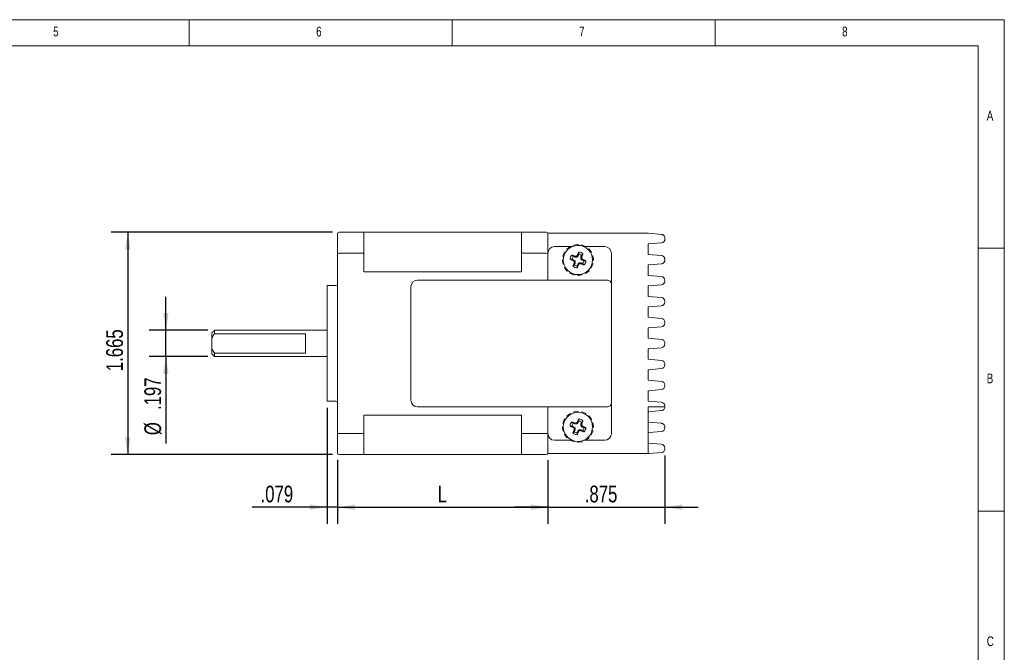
# Model space of a CAD drawing. Header units: inches. Extents: x 0.2 to 16.3, y 0.2 to 11.5.
# Tile 4 of 4: x 9 to 16.3, y 6.8 to 11.5. Entities that reach past the tile are written whole.
import ezdxf

# ---------------------------------------------------------------- set-up
doc = ezdxf.new("R2010")
doc.units = ezdxf.units.IN
doc.header["$MEASUREMENT"] = 0
doc.layers.add('FORMAT', color=7, linetype='Continuous')
doc.styles.add('SLDTEXTSTYLE0', font='TXT', dxfattribs={"width": 0.75})
doc.dimstyles.new('SLDDIMSTYLE3', dxfattribs={"dimtxt": 0.125, "dimasz": 0.13, "dimexe": 0, "dimexo": 0.0625, "dimgap": 0.03125, "dimtad": 2, "dimdec": 3, "dimzin": 12, "dimdsep": 46, "dimtxsty": 'Standard', "dimsah": 1, "dimcen": 0.09, "dimadec": 0, "dimazin": 0, "dimtfac": 1, "dimtdec": 3, "dimtofl": 0, "dimtmove": 0, "dimatfit": 3, "dimfxl": 0, "dimtolj": 1, "dimtzin": 12, "dimarcsym": 0})
doc.dimstyles.new('SLDDIMSTYLE4', dxfattribs={"dimtxt": 0.125, "dimasz": 0.13, "dimexe": 0, "dimexo": 0.0625, "dimgap": 0.03125, "dimtad": 2, "dimdec": 3, "dimzin": 12, "dimdsep": 46, "dimtxsty": 'Standard', "dimsah": 1, "dimcen": 0.09, "dimadec": 0, "dimazin": 0, "dimtfac": 1, "dimtdec": 3, "dimtofl": 0, "dimtmove": 0, "dimatfit": 3, "dimfxl": 0, "dimtolj": 1, "dimtzin": 12, "dimarcsym": 0})

# ---------------------------------------------------------------- blocks, each defined once
blk = doc.blocks.new('*D11')
at = {"layer": 'FORMAT'}
for p, q in [((11.3093, 9.9035), (9.6525, 9.9035)), ((9.7775, 9.9035), (9.7775, 8.2381)), ((11.3093, 8.2381), (9.6525, 8.2381))]:
    blk.add_line(p, q, dxfattribs=at)
for points in [[(9.7775, 9.9035), (9.7575, 9.7735), (9.7975, 9.7735)], [(9.7775, 8.2381), (9.7975, 8.3681), (9.7575, 8.3681)]]:
    blk.add_solid(points, dxfattribs=at)
at = {"layer": 'FORMAT', "insert": (9.6163, 8.863), "char_height": 0.125, "attachment_point": 1, "rotation": 90, "style": 'SLDTEXTSTYLE0'}
blk.add_mtext('1.665', dxfattribs=at)
blk = doc.blocks.new('*D12')
at = {"layer": 'FORMAT'}
for p, q in [((10.0628, 9.1692), (10.0628, 9.4192)), ((10.3771, 9.1692), (9.9378, 9.1692)), ((10.0628, 8.9724), (10.0628, 9.1692)), ((10.3771, 8.9724), (9.9378, 8.9724)), ((10.0628, 8.9724), (10.0628, 8.3213))]:
    blk.add_line(p, q, dxfattribs=at)
for points in [[(10.0628, 9.1692), (10.0828, 9.2992), (10.0428, 9.2992)], [(10.0628, 8.9724), (10.0428, 8.8424), (10.0828, 8.8424)]]:
    blk.add_solid(points, dxfattribs=at)
at = {"layer": 'FORMAT', "char_height": 0.125, "attachment_point": 1, "rotation": 90, "style": 'SLDTEXTSTYLE0'}
for s, insert in [('.197', (9.9017, 8.5722)), ('%%c', (9.9017, 8.3838))]:
    blk.add_mtext(s, dxfattribs=dict(at, insert=insert))
blk = doc.blocks.new('*D13')
at = {"layer": 'FORMAT'}
for p, q in [((11.2688, 8.5877), (11.2688, 7.7194)), ((11.3475, 8.1999), (11.3475, 7.7194)), ((11.2688, 7.8444), (10.709, 7.8444)), ((11.3475, 7.8444), (11.2688, 7.8444)), ((11.3475, 7.8444), (11.5975, 7.8444))]:
    blk.add_line(p, q, dxfattribs=at)
for points in [[(11.2688, 7.8444), (11.1388, 7.8644), (11.1388, 7.8244)], [(11.3475, 7.8444), (11.4775, 7.8244), (11.4775, 7.8644)]]:
    blk.add_solid(points, dxfattribs=at)
at = {"layer": 'FORMAT', "insert": (10.7715, 8.0055), "char_height": 0.125, "attachment_point": 1, "style": 'SLDTEXTSTYLE0'}
blk.add_mtext('.079', dxfattribs=at)
blk = doc.blocks.new('*D14')
at = {"layer": 'FORMAT'}
for p, q in [((11.3475, 8.1999), (11.3475, 7.7194)), ((12.9223, 8.1958), (12.9223, 7.7194)), ((11.3475, 7.8444), (12.9223, 7.8444))]:
    blk.add_line(p, q, dxfattribs=at)
for points in [[(11.3475, 7.8444), (11.4775, 7.8244), (11.4775, 7.8644)], [(12.9223, 7.8444), (12.7923, 7.8644), (12.7923, 7.8244)]]:
    blk.add_solid(points, dxfattribs=at)
at = {"layer": 'FORMAT', "insert": (12.0965, 8.0055), "char_height": 0.125, "attachment_point": 1, "style": 'SLDTEXTSTYLE0'}
blk.add_mtext('L', dxfattribs=at)
blk = doc.blocks.new('*D15')
at = {"layer": 'FORMAT'}
for p, q in [((12.9223, 8.1958), (12.9223, 7.7194)), ((13.7973, 8.2316), (13.7973, 7.7194)), ((12.9223, 7.8444), (12.6723, 7.8444)), ((12.9223, 7.8444), (13.7973, 7.8444)), ((13.7973, 7.8444), (14.0473, 7.8444))]:
    blk.add_line(p, q, dxfattribs=at)
for points in [[(12.9223, 7.8444), (12.7923, 7.8644), (12.7923, 7.8244)], [(13.7973, 7.8444), (13.9273, 7.8244), (13.9273, 7.8644)]]:
    blk.add_solid(points, dxfattribs=at)
at = {"layer": 'FORMAT', "insert": (13.1982, 8.0055), "char_height": 0.125, "attachment_point": 1, "style": 'SLDTEXTSTYLE0'}
blk.add_mtext('.875', dxfattribs=at)

msp = doc.modelspace()

# ---------------------------------------------------------------- linework, layer by layer
at = {"color": 7, "linetype": 'Continuous', "lineweight": 0}
for p, q in [((16.3386, 11.4961), (0.1969, 11.4961)), ((10.2362, 11.2992), (10.2362, 11.4961)), ((12.2047, 11.4961), (12.2047, 11.2992)), ((14.1732, 11.2992), (14.1732, 11.4961)), ((16.3386, 0.1969), (16.3386, 11.4961)), ((16.1417, 11.2992), (0.3937, 11.2992)), ((16.1417, 11.2992), (16.1417, 2.372)), ((16.3386, 9.7835), (16.1417, 9.7835)), ((16.1417, 7.815), (16.3386, 7.815))]:
    msp.add_line(p, q, dxfattribs=at)
at = {"color": 7, "linetype": 'Continuous', "lineweight": 15}
for p, q in [((11.3475, 9.7411), (11.3475, 9.8917)), ((11.3593, 9.9035), (11.5444, 9.9035)), ((11.5444, 9.746), (11.5444, 9.9035)), ((12.7255, 9.9035), (11.5444, 9.9035)), ((12.7255, 9.746), (12.7255, 9.9035)), ((12.7255, 9.9035), (12.9105, 9.9035)), ((12.9223, 9.8917), (12.9223, 9.8958)), ((12.9223, 9.8958), (13.6743, 9.8958)), ((12.9223, 9.8917), (12.9223, 9.8805)), ((12.9223, 9.7522), (12.9223, 9.8805)), ((13.7718, 9.8873), (13.6743, 9.8958)), ((13.1427, 9.8112), (13.1159, 9.8077)), ((13.1159, 9.8077), (13.1172, 9.8011)), ((13.1488, 9.812), (13.1427, 9.8112)), ((13.1441, 9.8052), (13.1427, 9.8112)), ((13.1488, 9.812), (13.1493, 9.8053)), ((13.1761, 9.8084), (13.1738, 9.802)), ((13.201, 9.798), (13.1761, 9.8084)), ((13.6773, 9.8158), (13.6723, 9.8158)), ((13.6723, 9.8158), (13.6723, 9.7377)), ((13.6773, 9.8158), (13.7718, 9.8241)), ((13.7973, 9.8594), (13.7973, 9.8519)), ((11.3475, 8.4005), (11.3475, 9.7411)), ((11.3593, 9.746), (11.5444, 9.746)), ((11.5444, 9.6068), (11.5444, 9.746)), ((12.7255, 9.746), (12.9105, 9.746)), ((12.7255, 9.6068), (12.7255, 9.746)), ((12.9223, 9.7522), (12.9223, 9.7458)), ((12.9223, 9.5458), (12.9223, 9.7458)), ((12.9723, 9.7958), (13.0888, 9.7958)), ((13.0451, 9.7495), (13.0348, 9.7245)), ((13.0475, 9.7552), (13.0451, 9.7495)), ((13.0509, 9.7477), (13.0451, 9.7495)), ((13.0475, 9.7552), (13.0535, 9.7523)), ((13.0856, 9.7934), (13.0642, 9.777)), ((13.0642, 9.777), (13.0686, 9.7719)), ((13.0905, 9.7971), (13.0856, 9.7934)), ((13.0898, 9.7889), (13.0856, 9.7934)), ((13.0905, 9.7971), (13.0943, 9.7916)), ((13.0915, 9.7958), (13.1027, 9.7958)), ((13.1434, 9.7312), (13.1482, 9.728)), ((13.1482, 9.728), (13.153, 9.7397)), ((13.1744, 9.7309), (13.1695, 9.7191)), ((13.1992, 9.7922), (13.201, 9.798)), ((13.2067, 9.7957), (13.201, 9.798)), ((13.2067, 9.7957), (13.2038, 9.7896)), ((13.2064, 9.7958), (13.3473, 9.7958)), ((13.2285, 9.7789), (13.2234, 9.7746)), ((13.2449, 9.7575), (13.2285, 9.7789)), ((13.2405, 9.7533), (13.2449, 9.7575)), ((13.2487, 9.7526), (13.2432, 9.7488)), ((13.2487, 9.7526), (13.2449, 9.7575)), ((13.3973, 9.7458), (13.3973, 9.5158)), ((13.7718, 9.729), (13.6723, 9.7377)), ((13.0312, 9.6973), (13.0379, 9.6978)), ((13.0312, 9.6973), (13.032, 9.6912)), ((13.0379, 9.6925), (13.032, 9.6912)), ((13.032, 9.6912), (13.0355, 9.6644)), ((13.0348, 9.7245), (13.0411, 9.7223)), ((13.0355, 9.6644), (13.0421, 9.6656)), ((13.1151, 9.6966), (13.1034, 9.7015)), ((13.1151, 9.6966), (13.112, 9.6919)), ((13.1123, 9.7228), (13.124, 9.718)), ((13.1252, 9.6866), (13.1151, 9.6966)), ((13.1252, 9.6866), (13.1194, 9.6843)), ((13.1252, 9.6724), (13.1195, 9.6736)), ((13.1203, 9.6607), (13.1252, 9.6724)), ((13.1251, 9.7236), (13.124, 9.718)), ((13.124, 9.718), (13.1382, 9.718)), ((13.1252, 9.6724), (13.1252, 9.6866)), ((13.1358, 9.7237), (13.1382, 9.718)), ((13.1382, 9.718), (13.1482, 9.728)), ((13.1465, 9.6636), (13.1416, 9.6519)), ((13.1565, 9.6736), (13.1465, 9.6636)), ((13.1465, 9.6636), (13.1513, 9.6604)), ((13.1565, 9.6736), (13.1589, 9.6679)), ((13.1707, 9.6736), (13.1565, 9.6736)), ((13.1751, 9.718), (13.1695, 9.7191)), ((13.1695, 9.7191), (13.1695, 9.705)), ((13.1752, 9.7073), (13.1695, 9.705)), ((13.1795, 9.6949), (13.1695, 9.705)), ((13.1707, 9.6736), (13.1696, 9.668)), ((13.1707, 9.6736), (13.1824, 9.6687)), ((13.1827, 9.6997), (13.1795, 9.6949)), ((13.1795, 9.6949), (13.1912, 9.6901)), ((13.2496, 9.6421), (13.2599, 9.6671)), ((13.2592, 9.7272), (13.2526, 9.726)), ((13.2599, 9.6671), (13.2536, 9.6693)), ((13.2568, 9.6991), (13.2627, 9.7004)), ((13.2635, 9.6943), (13.2568, 9.6938)), ((13.2627, 9.7004), (13.2592, 9.7272)), ((13.2635, 9.6943), (13.2627, 9.7004)), ((13.6723, 9.6588), (13.6773, 9.6588)), ((13.6723, 9.5807), (13.6723, 9.6588)), ((13.6773, 9.6588), (13.7718, 9.6671)), ((13.7973, 9.7012), (13.7973, 9.6949)), ((12.7255, 9.6068), (11.5444, 9.6068)), ((13.046, 9.639), (13.0515, 9.6428)), ((13.046, 9.639), (13.0497, 9.6341)), ((13.0542, 9.6382), (13.0497, 9.6341)), ((13.0497, 9.6341), (13.0662, 9.6127)), ((13.0662, 9.6127), (13.0713, 9.617)), ((13.088, 9.5959), (13.0909, 9.602)), ((13.088, 9.5959), (13.0937, 9.5936)), ((13.0954, 9.5994), (13.0937, 9.5936)), ((13.0937, 9.5936), (13.1186, 9.5832)), ((13.1186, 9.5832), (13.1208, 9.5895)), ((13.1459, 9.5796), (13.1453, 9.5863)), ((13.1506, 9.5863), (13.152, 9.5804)), ((13.152, 9.5804), (13.1787, 9.5839)), ((13.1787, 9.5839), (13.1775, 9.5905)), ((13.2041, 9.5944), (13.2003, 9.6)), ((13.2041, 9.5944), (13.209, 9.5982)), ((13.2049, 9.6026), (13.209, 9.5982)), ((13.209, 9.5982), (13.2305, 9.6146)), ((13.2305, 9.6146), (13.2261, 9.6197)), ((13.2472, 9.6364), (13.2412, 9.6393)), ((13.2438, 9.6439), (13.2496, 9.6421)), ((13.2472, 9.6364), (13.2496, 9.6421)), ((11.9473, 9.5458), (12.4659, 9.5458)), ((12.4659, 9.5458), (13.3673, 9.5458)), ((13.1459, 9.5796), (13.152, 9.5804)), ((13.3973, 9.5158), (13.3973, 9.4208)), ((13.7718, 9.572), (13.6723, 9.5807)), ((13.6773, 9.5018), (13.7718, 9.5101)), ((13.7973, 9.5442), (13.7973, 9.5379)), ((11.2688, 8.6377), (11.2688, 9.5039)), ((11.8973, 8.6458), (11.8973, 9.4958)), ((13.6723, 9.5018), (13.6773, 9.5018)), ((13.6723, 9.4237), (13.6723, 9.5018)), ((13.3973, 9.4208), (13.3973, 8.7208)), ((13.7718, 9.415), (13.6723, 9.4237)), ((13.7973, 9.3872), (13.7973, 9.3809)), ((13.6723, 9.3448), (13.6773, 9.3448)), ((13.6723, 9.2667), (13.6723, 9.3448)), ((13.6773, 9.3448), (13.7718, 9.3531)), ((13.7718, 9.258), (13.6723, 9.2667)), ((13.7973, 9.2302), (13.7973, 9.2239)), ((10.4074, 9.1129), (10.4074, 9.1495)), ((10.4271, 9.1692), (10.4271, 9.1433)), ((10.4271, 9.1433), (11.1074, 9.1433)), ((11.1074, 8.9983), (11.1074, 9.1433)), ((13.6723, 9.1878), (13.6773, 9.1878)), ((13.6723, 9.1097), (13.6723, 9.1878)), ((13.6773, 9.1878), (13.7718, 9.1961)), ((10.4074, 9.1129), (10.4074, 9.0287)), ((13.7718, 9.101), (13.6723, 9.1097)), ((13.7973, 9.0732), (13.7973, 9.0669)), ((10.4074, 8.9921), (10.4074, 9.0287)), ((11.1074, 8.9983), (10.4271, 8.9983)), ((10.4271, 8.9983), (10.4271, 8.9724)), ((13.6723, 9.0308), (13.6773, 9.0308)), ((13.6723, 8.9527), (13.6723, 9.0308)), ((13.6773, 9.0308), (13.7718, 9.0391)), ((13.7718, 8.944), (13.6723, 8.9527)), ((13.6723, 8.8738), (13.6773, 8.8738)), ((13.6723, 8.7957), (13.6723, 8.8738)), ((13.6773, 8.8738), (13.7718, 8.8821)), ((13.7973, 8.9162), (13.7973, 8.9099)), ((13.7718, 8.787), (13.6723, 8.7957)), ((13.3973, 8.7208), (13.3973, 8.6258)), ((13.6723, 8.7168), (13.6773, 8.7168)), ((13.6723, 8.6387), (13.6723, 8.7168)), ((13.6773, 8.7168), (13.7718, 8.7251)), ((13.7973, 8.7592), (13.7973, 8.7529)), ((13.3973, 8.6258), (13.3973, 8.3958)), ((13.7718, 8.63), (13.6723, 8.6387)), ((12.4659, 8.5958), (11.9473, 8.5958)), ((13.3673, 8.5958), (12.4659, 8.5958)), ((12.9223, 8.3958), (12.9223, 8.5958)), ((13.1427, 8.5612), (13.1159, 8.5577)), ((13.1159, 8.5577), (13.1172, 8.5511)), ((13.1488, 8.562), (13.1427, 8.5612)), ((13.1441, 8.5552), (13.1427, 8.5612)), ((13.1488, 8.562), (13.1493, 8.5553)), ((13.1761, 8.5584), (13.1738, 8.552)), ((13.201, 8.548), (13.1761, 8.5584)), ((13.6723, 8.5958), (13.7973, 8.5958)), ((13.6723, 8.5958), (13.6723, 8.4708)), ((13.6723, 8.5598), (13.6773, 8.5598)), ((13.6773, 8.5598), (13.7718, 8.5681)), ((13.7973, 8.6022), (13.7973, 8.5959)), ((13.7973, 8.5959), (13.7973, 8.5958)), ((12.7255, 8.5348), (11.5444, 8.5348)), ((11.5444, 8.3956), (11.5444, 8.5348)), ((12.7255, 8.3956), (12.7255, 8.5348)), ((13.0451, 8.4995), (13.0348, 8.4745)), ((13.0475, 8.5052), (13.0451, 8.4995)), ((13.0509, 8.4977), (13.0451, 8.4995)), ((13.0475, 8.5052), (13.0535, 8.5023)), ((13.0856, 8.5434), (13.0642, 8.527)), ((13.0642, 8.527), (13.0686, 8.5219)), ((13.0905, 8.5471), (13.0856, 8.5434)), ((13.0898, 8.5389), (13.0856, 8.5434)), ((13.0905, 8.5471), (13.0943, 8.5416)), ((13.1382, 8.468), (13.1482, 8.478)), ((13.1434, 8.4812), (13.1482, 8.478)), ((13.1482, 8.478), (13.153, 8.4897)), ((13.1744, 8.4809), (13.1695, 8.4691)), ((13.1992, 8.5422), (13.201, 8.548)), ((13.2067, 8.5457), (13.201, 8.548)), ((13.2067, 8.5457), (13.2038, 8.5396)), ((13.2285, 8.5289), (13.2234, 8.5246)), ((13.2449, 8.5075), (13.2285, 8.5289)), ((13.2405, 8.5033), (13.2449, 8.5075)), ((13.2487, 8.5026), (13.2432, 8.4988)), ((13.2487, 8.5026), (13.2449, 8.5075)), ((13.2592, 8.4772), (13.2526, 8.476)), ((13.2627, 8.4504), (13.2592, 8.4772)), ((13.7718, 8.473), (13.6723, 8.4817)), ((13.0312, 8.4473), (13.0379, 8.4478)), ((13.0312, 8.4473), (13.032, 8.4412)), ((13.0379, 8.4425), (13.032, 8.4412)), ((13.032, 8.4412), (13.0355, 8.4144)), ((13.0348, 8.4745), (13.0411, 8.4723)), ((13.0355, 8.4144), (13.0421, 8.4156)), ((13.1151, 8.4466), (13.1034, 8.4515)), ((13.1151, 8.4466), (13.112, 8.4419)), ((13.1123, 8.4728), (13.124, 8.468)), ((13.1252, 8.4366), (13.1151, 8.4466)), ((13.1252, 8.4366), (13.1194, 8.4343)), ((13.1252, 8.4224), (13.1195, 8.4236)), ((13.1203, 8.4107), (13.1252, 8.4224)), ((13.1251, 8.4736), (13.124, 8.468)), ((13.124, 8.468), (13.1382, 8.468)), ((13.1252, 8.4224), (13.1252, 8.4366)), ((13.1358, 8.4737), (13.1382, 8.468)), ((13.1465, 8.4136), (13.1416, 8.4019)), ((13.1565, 8.4236), (13.1465, 8.4136)), ((13.1465, 8.4136), (13.1513, 8.4104)), ((13.1565, 8.4236), (13.1589, 8.4179)), ((13.1707, 8.4236), (13.1565, 8.4236)), ((13.1751, 8.468), (13.1695, 8.4691)), ((13.1695, 8.4691), (13.1695, 8.455)), ((13.1752, 8.4573), (13.1695, 8.455)), ((13.1795, 8.4449), (13.1695, 8.455)), ((13.1707, 8.4236), (13.1696, 8.418)), ((13.1707, 8.4236), (13.1824, 8.4187)), ((13.1827, 8.4497), (13.1795, 8.4449)), ((13.1795, 8.4449), (13.1912, 8.4401)), ((13.2496, 8.3921), (13.2599, 8.4171)), ((13.2599, 8.4171), (13.2536, 8.4193)), ((13.2568, 8.4491), (13.2627, 8.4504)), ((13.2635, 8.4443), (13.2568, 8.4438)), ((13.2635, 8.4443), (13.2627, 8.4504)), ((13.6723, 8.2458), (13.6723, 8.4708)), ((13.6723, 8.4028), (13.6773, 8.4028)), ((13.6773, 8.4028), (13.7718, 8.4111)), ((13.7973, 8.4389), (13.7973, 8.4452)), ((11.3475, 8.2499), (11.3475, 8.4005)), ((11.3593, 8.3956), (11.5444, 8.3956)), ((11.5444, 8.2381), (11.5444, 8.3956)), ((12.7255, 8.3956), (12.9105, 8.3956)), ((12.7255, 8.2381), (12.7255, 8.3956)), ((12.9223, 8.3958), (12.9223, 8.3894)), ((12.9223, 8.261), (12.9223, 8.3894)), ((13.0883, 8.3458), (12.9723, 8.3458)), ((13.046, 8.389), (13.0515, 8.3928)), ((13.046, 8.389), (13.0497, 8.3841)), ((13.0542, 8.3882), (13.0497, 8.3841)), ((13.0497, 8.3841), (13.0662, 8.3627)), ((13.0662, 8.3627), (13.0713, 8.367)), ((13.088, 8.3459), (13.0909, 8.352)), ((13.088, 8.3459), (13.0937, 8.3436)), ((13.0954, 8.3494), (13.0937, 8.3436)), ((13.0937, 8.3436), (13.1186, 8.3332)), ((13.1186, 8.3332), (13.1208, 8.3395)), ((13.1459, 8.3296), (13.1453, 8.3363)), ((13.1459, 8.3296), (13.152, 8.3304)), ((13.1506, 8.3363), (13.152, 8.3304)), ((13.152, 8.3304), (13.1787, 8.3339)), ((13.1787, 8.3339), (13.1775, 8.3405)), ((13.2032, 8.3458), (13.1919, 8.3458)), ((13.2041, 8.3444), (13.2003, 8.35)), ((13.2041, 8.3444), (13.209, 8.3482)), ((13.2049, 8.3526), (13.209, 8.3482)), ((13.3473, 8.3458), (13.2059, 8.3458)), ((13.209, 8.3482), (13.2305, 8.3646)), ((13.2305, 8.3646), (13.2261, 8.3697)), ((13.2472, 8.3864), (13.2412, 8.3893)), ((13.2438, 8.3939), (13.2496, 8.3921)), ((13.2472, 8.3864), (13.2496, 8.3921)), ((12.9223, 8.261), (12.9223, 8.2499)), ((13.7718, 8.316), (13.6723, 8.3247)), ((13.7973, 8.2816), (13.7973, 8.2882)), ((11.3593, 8.2381), (11.5444, 8.2381)), ((12.7255, 8.2381), (11.5444, 8.2381)), ((12.7255, 8.2381), (12.9105, 8.2381)), ((12.9223, 8.2458), (12.9223, 8.2499)), ((13.6723, 8.2458), (12.9223, 8.2458)), ((13.6723, 8.2458), (13.6808, 8.2458)), ((13.6808, 8.2458), (13.7718, 8.2538))]:
    msp.add_line(p, q, dxfattribs=at)
for centre, radius, start, end in [((11.3593, 9.8917), 0.0118, 90, 180), ((12.9105, 9.8917), 0.0118, 360, 90), ((13.1473, 9.6958), 0.1095, 337.47733, 157.47733), ((12.9723, 9.7458), 0.05, 90, 180), ((13.1473, 9.6958), 0.1095, 157.47733, 337.47733), ((13.1473, 9.6958), 0.0596, 141.35185, 173.6028), ((13.1473, 9.6958), 0.0443, 52.35619, 82.59847), ((13.1473, 9.6958), 0.0596, 51.35185, 83.6028), ((13.3473, 9.7458), 0.05, 0, 90), ((13.1473, 9.6958), 0.0443, 142.35619, 172.59847), ((13.1473, 9.6958), 0.0443, 232.35619, 262.59847), ((13.1473, 9.6958), 0.0443, 322.35619, 352.59847), ((13.1473, 9.6958), 0.0596, 321.35185, 353.6028), ((13.7694, 9.6949), 0.028, 275, 300.3879), ((13.1473, 9.6958), 0.0596, 231.35185, 263.6028), ((11.3357, 9.5157), 0.0118, 270, 0), ((11.9473, 9.4958), 0.05, 90, 180), ((13.3673, 9.5158), 0.03, 0, 90), ((13.7694, 9.5442), 0.028, 0, 85), ((13.7694, 9.5379), 0.028, 275, 0), ((13.7694, 9.3872), 0.028, 0, 85), ((13.7694, 9.3809), 0.028, 275, 0), ((13.7694, 9.2302), 0.028, 0, 85), ((13.7694, 9.2239), 0.028, 275, 0), ((13.7694, 9.0732), 0.028, 0, 85), ((13.7694, 9.0669), 0.028, 275, 0), ((13.7694, 8.9162), 0.028, 0, 85), ((13.7694, 8.9099), 0.028, 275, 0), ((13.7694, 8.7592), 0.028, 0, 85), ((13.7694, 8.7529), 0.028, 275, 0), ((11.3357, 8.6259), 0.0118, 0, 90), ((11.9473, 8.6458), 0.05, 180, 270), ((13.3673, 8.6258), 0.03, 270, 0), ((13.7694, 8.6022), 0.028, 0, 85), ((13.1473, 8.4458), 0.1095, 337.47733, 157.47733), ((13.1473, 8.4458), 0.1095, 157.47733, 337.47733), ((13.1473, 8.4458), 0.0596, 141.35185, 173.6028), ((13.1473, 8.4458), 0.0443, 52.35619, 82.59847), ((13.1473, 8.4458), 0.0596, 51.35185, 83.6028), ((13.1473, 8.4458), 0.0443, 142.35619, 172.59847), ((13.1473, 8.4458), 0.0443, 232.35619, 262.59847), ((13.1473, 8.4458), 0.0443, 322.35619, 352.59847), ((13.1473, 8.4458), 0.0596, 321.35185, 353.6028), ((13.7694, 8.4389), 0.028, 275, 0), ((13.7694, 8.4452), 0.028, 0, 66.39548), ((12.9723, 8.3958), 0.05, 180, 270), ((13.1473, 8.4458), 0.0596, 231.35185, 263.6028), ((13.3473, 8.3958), 0.05, 270, 0), ((13.7694, 8.2882), 0.028, 0, 85), ((13.7694, 8.2816), 0.028, 275, 0), ((11.3593, 8.2499), 0.0118, 180, 270), ((12.9105, 8.2499), 0.0118, 270, 0)]:
    msp.add_arc(centre, radius, start, end, dxfattribs=at)
for centre, start_param, end_param in [((11.3593, 9.7411), 1.570796, 3.141593), ((12.9105, 9.7411), 0, 1.570796), ((11.3593, 8.4005), 3.141593, 4.712389), ((12.9105, 8.4005), 4.712389, 6.283185)]:
    msp.add_ellipse(centre, major_axis=(0.0118, 0), ratio=0.414214, start_param=start_param, end_param=end_param, dxfattribs=at)
for points, knots in [([(13.7973, 9.8594), (13.797, 9.8625), (13.7964, 9.8686), (13.7925, 9.8758), (13.788, 9.8806), (13.7836, 9.8836), (13.78, 9.8854), (13.7762, 9.8867), (13.7731, 9.8871), (13.7718, 9.8873)], [0, 0, 0, 0, 0.231343, 0.469329, 0.669169, 0.766923, 0.865846, 0.941518, 1, 1, 1, 1]), ([(13.7718, 9.8241), (13.7744, 9.8245), (13.7795, 9.8254), (13.7867, 9.8295), (13.7918, 9.8347), (13.795, 9.8404), (13.797, 9.846), (13.7972, 9.8498), (13.7973, 9.8519)], [0, 0, 0, 0, 0.147001, 0.293281, 0.500966, 0.648539, 0.800184, 1, 1, 1, 1]), ([(13.7973, 9.7012), (13.797, 9.7044), (13.7964, 9.7107), (13.7915, 9.7191), (13.7843, 9.7255), (13.7772, 9.7284), (13.7729, 9.7289), (13.7718, 9.729)], [0, 0, 0, 0, 0.2302, 0.460314, 0.692089, 0.921047, 1, 1, 1, 1]), ([(13.7835, 9.6708), (13.7861, 9.6726), (13.7912, 9.6763), (13.7952, 9.6834), (13.7971, 9.6897), (13.7972, 9.6932), (13.7973, 9.6949)], [0, 0, 0, 0, 0.3225681, 0.6451673, 0.8195322, 1, 1, 1, 1]), ([(10.4271, 9.1433), (10.4213, 9.1353), (10.4143, 9.1254), (10.4084, 9.1148), (10.4074, 9.1129)], [0, 0, 0, 0, 0.818549, 1, 1, 1, 1]), ([(13.7718, 8.5681), (13.7742, 8.5684), (13.7788, 8.5692), (13.7854, 8.5726), (13.7918, 8.5783), (13.7969, 8.5878), (13.7973, 8.5947), (13.7973, 8.5955), (13.7973, 8.5958)], [0, 0, 0, 0, 0.07568, 0.150852, 0.265316, 0.452874, 0.797412, 1, 1, 1, 1])]:
    msp.add_open_spline(points, degree=3, knots=knots, dxfattribs=at)
for points in [[(13.1251, 9.7236), (13.1008, 9.733)], [(13.1008, 9.733), (13.1123, 9.7228)], [(13.1434, 9.7312), (13.1358, 9.7237)], [(13.154, 9.755), (13.1434, 9.7312)], [(13.154, 9.755), (13.153, 9.7397)], [(13.1846, 9.7423), (13.1744, 9.7309)], [(13.1751, 9.718), (13.1846, 9.7423)], [(13.0881, 9.7024), (13.112, 9.6919)], [(13.1034, 9.7015), (13.0881, 9.7024)], [(13.1195, 9.6736), (13.1101, 9.6492)], [(13.1203, 9.6607), (13.1101, 9.6492)], [(13.112, 9.6919), (13.1194, 9.6843)], [(13.1194, 9.6843), (13.1195, 9.6736)], [(13.1358, 9.7237), (13.1251, 9.7236)], [(13.1407, 9.6366), (13.1513, 9.6604)], [(13.1513, 9.6604), (13.1589, 9.6679)], [(13.1589, 9.6679), (13.1696, 9.668)], [(13.1696, 9.668), (13.1939, 9.6586)], [(13.1752, 9.7073), (13.1751, 9.718)], [(13.1827, 9.6997), (13.1752, 9.7073)], [(13.1824, 9.6687), (13.1939, 9.6586)], [(13.2066, 9.6892), (13.1827, 9.6997)], [(13.2066, 9.6892), (13.1912, 9.6901)], [(13.1416, 9.6519), (13.1407, 9.6366)], [(11.3357, 9.5039), (11.2688, 9.5039)], [(10.4271, 9.1692), (10.4074, 9.1495)], [(11.2688, 9.1692), (10.4271, 9.1692)], [(10.4074, 9.0287), (10.4271, 8.9983)], [(10.4074, 8.9921), (10.4271, 8.9724)], [(10.4271, 8.9724), (11.2688, 8.9724)], [(11.2688, 8.6377), (11.3357, 8.6377)], [(13.1251, 8.4736), (13.1008, 8.483)], [(13.1008, 8.483), (13.1123, 8.4728)], [(13.1434, 8.4812), (13.1358, 8.4737)], [(13.154, 8.505), (13.1434, 8.4812)], [(13.154, 8.505), (13.153, 8.4897)], [(13.1846, 8.4923), (13.1744, 8.4809)], [(13.1751, 8.468), (13.1846, 8.4923)], [(13.0881, 8.4524), (13.112, 8.4419)], [(13.1034, 8.4515), (13.0881, 8.4524)], [(13.1195, 8.4236), (13.1101, 8.3992)], [(13.1203, 8.4107), (13.1101, 8.3992)], [(13.112, 8.4419), (13.1194, 8.4343)], [(13.1194, 8.4343), (13.1195, 8.4236)], [(13.1358, 8.4737), (13.1251, 8.4736)], [(13.1407, 8.3866), (13.1513, 8.4104)], [(13.1513, 8.4104), (13.1589, 8.4179)], [(13.1589, 8.4179), (13.1696, 8.418)], [(13.1696, 8.418), (13.1939, 8.4086)], [(13.1752, 8.4573), (13.1751, 8.468)], [(13.1827, 8.4497), (13.1752, 8.4573)], [(13.1824, 8.4187), (13.1939, 8.4086)], [(13.2066, 8.4392), (13.1827, 8.4497)], [(13.2066, 8.4392), (13.1912, 8.4401)], [(13.7806, 8.4708), (13.7718, 8.473)], [(13.1416, 8.4019), (13.1407, 8.3866)]]:
    msp.add_open_spline(points, degree=1, dxfattribs=at)

# ---------------------------------------------------------------- texts
at = {"color": 7, "linetype": 'Continuous', "lineweight": 0, "char_height": 0.0729, "attachment_point": 1, "style": 'SLDTEXTSTYLE0'}
for s, insert in [('5', (9.2192, 11.4436)), ('6', (11.1877, 11.4436)), ('7', (13.1562, 11.4436)), ('8', (15.1247, 11.4436)), ('A', (16.2073, 10.8137)), ('B', (16.2073, 8.8452)), ('C', (16.2073, 6.8767))]:
    msp.add_mtext(s, dxfattribs=dict(at, insert=insert))

# ---------------------------------------------------------------- dimensions: what is measured, and where the dimension line sits
at = {"layer": 'FORMAT'}
dim = msp.add_linear_dim(base=(9.7775, 8.2381), p1=(11.3593, 9.9035), p2=(11.3593, 8.2381), angle=90, dimstyle='SLDDIMSTYLE3', dxfattribs=at)
dim.commit()
dim.dimension.update_dxf_attribs({"geometry": '*D11', "text_midpoint": (9.7775, 9.0708), "dimtype": 160})
dim = msp.add_linear_dim(base=(10.0628, 9.1692), p1=(10.4271, 8.9724), p2=(10.4271, 9.1692), angle=90, text='%%c<>', dimstyle='SLDDIMSTYLE4', dxfattribs=at)
dim.commit()
dim.dimension.update_dxf_attribs({"geometry": '*D12', "text_midpoint": (10.0628, 8.6396), "dimtype": 160})
for base, p1, p2, picture, middle in [((11.2688, 7.8444), (11.3475, 8.2499), (11.2688, 8.6377), '*D13', (10.9331, 7.8444)), ((13.7973, 7.8444), (12.9223, 8.2458), (13.7973, 8.2816), '*D15', (13.3598, 7.8444))]:
    dim = msp.add_linear_dim(base=base, p1=p1, p2=p2, dimstyle='SLDDIMSTYLE4', dxfattribs=at)
    dim.commit()
    dim.dimension.update_dxf_attribs({"geometry": picture, "text_midpoint": middle, "dimtype": 160})
dim = msp.add_linear_dim(base=(12.9223, 7.8444), p1=(11.3475, 8.2499), p2=(12.9223, 8.2458), text='L', dimstyle='SLDDIMSTYLE3', dxfattribs=at)
dim.commit()
dim.dimension.update_dxf_attribs({"geometry": '*D14', "text_midpoint": (12.1349, 7.8444), "dimtype": 160})

doc.saveas('drawing.dxf')
